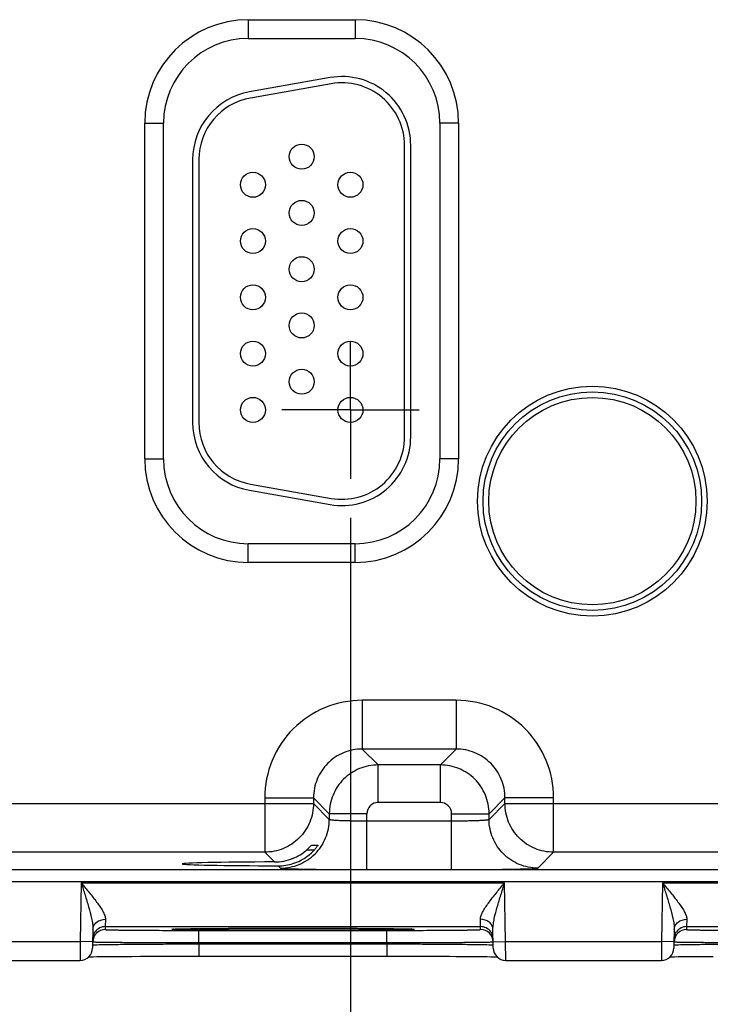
# Model space of a CAD drawing. Header units: inches. Extents: x 0 to 34, y 0 to 22.
# Tile 57 of 68: x 22.3 to 23.4, y 14 to 15.6. Entities that reach past the tile are written whole.
import ezdxf

# ---------------------------------------------------------------- set-up
doc = ezdxf.new("R2010")
doc.units = ezdxf.units.IN
doc.header["$LTSCALE"] = 1.87
doc.header["$MEASUREMENT"] = 0
doc.linetypes.add('CENTER', pattern=[0.6, 0.375, -0.075, 0.075, -0.075])
doc.layers.get('0').update_dxf_attribs({"linetype": 'CONTINUOUS'})
doc.layers.add('02___PRT_ALL_AXES', color=7, linetype='CONTINUOUS')
doc.layers.add('DIMENSIONS', color=7, linetype='CONTINUOUS')
doc.styles.get("Standard").update_dxf_attribs({"font": 'txt', "width": 0.8})
doc.dimstyles.new('DIMSTYLE_1', dxfattribs={"dimtxt": 0.125, "dimasz": 0.18, "dimexe": 0.18, "dimexo": 0.0625, "dimgap": 0.09, "dimtad": 0, "dimtih": 1, "dimtoh": 1, "dimzin": 4, "dimdsep": 46, "dimtxsty": 'STANDARD', "dimblk": '_FILLED', "dimblk1": '_FILLED', "dimblk2": '_FILLED', "dimcen": 0.09, "dimadec": 0, "dimazin": 0, "dimtp": 0.01, "dimtm": 0.01, "dimtfac": 1, "dimtofl": 0, "dimtmove": 0, "dimatfit": 3, "dimldrblk": '_FILLED', "dimfxl": 1, "dimtolj": 1, "dimtzin": 4, "dimarcsym": 0})

# ---------------------------------------------------------------- blocks, each defined once
blk = doc.blocks.new('_FILLED')
at = {"color": 0, "linetype": 'BYBLOCK'}
blk.add_solid([(0, 0), (-1, 0.1736), (-1, -0.1736)], dxfattribs=at)
blk = doc.blocks.new('*D15')
at = {"layer": 'DIMENSIONS', "color": 2, "linetype": 'CONTINUOUS'}
for p, q in [((22.8344, 14.8192), (22.8344, 12.9355)), ((23.7644, 14.8192), (23.7644, 12.9355)), ((22.8344, 13.0605), (22.4437, 13.0605)), ((23.7644, 13.0605), (24.1244, 13.0605))]:
    blk.add_line(p, q, dxfattribs=at)
at = {"layer": 'DIMENSIONS', "color": 2, "linetype": 'CONTINUOUS', "xscale": 0.18, "yscale": 0.18, "zscale": 0.18}
blk.add_blockref('_FILLED', (22.8344, 13.0605), dxfattribs=at)
at = {"layer": 'DIMENSIONS', "color": 2, "linetype": 'CONTINUOUS', "xscale": 0.18, "yscale": 0.18, "zscale": 0.18, "rotation": 180}
blk.add_blockref('_FILLED', (23.7644, 13.0605), dxfattribs=at)
at = {"layer": 'DIMENSIONS', "color": 2, "linetype": 'CONTINUOUS', "insert": (22.3812, 13.123), "char_height": 0.125, "width": 1.525, "attachment_point": 3, "line_spacing_factor": 0.9}
blk.add_mtext('3X .930{\\Ftxt.shx;\\W1.000000;\\H0.125000; }[23.62]', dxfattribs=at)

msp = doc.modelspace()

# ---------------------------------------------------------------- linework, layer by layer
at = {"color": 7, "linetype": 'CONTINUOUS'}
for p, q in [((22.6709, 15.6157), (22.8419, 15.6157)), ((22.6709, 15.6157), (22.6709, 15.5857)), ((22.8419, 15.6157), (22.8419, 15.5857)), ((22.6709, 15.5857), (22.8419, 15.5857)), ((22.8018, 15.523), (22.6728, 15.5002)), ((22.8035, 15.5131), (22.6745, 15.4904)), ((22.5054, 15.4502), (22.5354, 15.4502)), ((22.5054, 14.9132), (22.5054, 15.4502)), ((22.5354, 14.9132), (22.5354, 15.4502)), ((23.0074, 15.4502), (22.9774, 15.4502)), ((22.9774, 15.4502), (22.9774, 14.9132)), ((23.0074, 15.4502), (23.0074, 14.9132)), ((22.9209, 14.9487), (22.9209, 15.4147)), ((22.9309, 14.9487), (22.9309, 15.4147)), ((22.5819, 15.3919), (22.5819, 14.9714)), ((22.5919, 15.3919), (22.5919, 14.9714)), ((22.5054, 14.9132), (22.5354, 14.9132)), ((23.0074, 14.9132), (22.9774, 14.9132)), ((22.6745, 14.8729), (22.8035, 14.8502)), ((22.6728, 14.8631), (22.8018, 14.8403)), ((22.8419, 14.7776), (22.6709, 14.7776)), ((22.6709, 14.7476), (22.6709, 14.7776)), ((22.8419, 14.7476), (22.8419, 14.7776)), ((22.8419, 14.7476), (22.6709, 14.7476)), ((23.0036, 14.5273), (22.8533, 14.5273)), ((22.8533, 14.5273), (22.8533, 14.4493)), ((23.0036, 14.5273), (23.0036, 14.4493)), ((23.0036, 14.4493), (22.8533, 14.4493)), ((22.8533, 14.4493), (22.8786, 14.4239)), ((23.0036, 14.4493), (22.9782, 14.4239)), ((22.9782, 14.4239), (22.8786, 14.4239)), ((22.8786, 14.3639), (22.8786, 14.4239)), ((22.9782, 14.3639), (22.9782, 14.4239)), ((22.1516, 14.3623), (22.7753, 14.3623)), ((22.6973, 14.3713), (22.7753, 14.3713)), ((22.6973, 14.3713), (22.6973, 14.2843)), ((22.7753, 14.3713), (22.8006, 14.3459)), ((22.7753, 14.3713), (22.7753, 14.3623)), ((22.7753, 14.3623), (22.8006, 14.3369)), ((22.9782, 14.3639), (22.8786, 14.3639)), ((23.0816, 14.3713), (23.0562, 14.3459)), ((23.0562, 14.3369), (23.0816, 14.3623)), ((23.1595, 14.3713), (23.0816, 14.3713)), ((23.0816, 14.3623), (23.0816, 14.3713)), ((23.0816, 14.3623), (23.7053, 14.3623)), ((23.1595, 14.2843), (23.1595, 14.3713)), ((22.8606, 14.3459), (22.8006, 14.3459)), ((22.8006, 14.3459), (22.8006, 14.3369)), ((22.8606, 14.2566), (22.8606, 14.3459)), ((22.9962, 14.3459), (23.0562, 14.3459)), ((22.9962, 14.2566), (22.9962, 14.3459)), ((23.0562, 14.3369), (23.0562, 14.3459)), ((22.8606, 14.3346), (22.9962, 14.3346)), ((22.6973, 14.2843), (22.2295, 14.2843)), ((22.6973, 14.2843), (22.7129, 14.2687)), ((22.764, 14.2878), (22.7689, 14.2924)), ((22.7756, 14.2878), (22.764, 14.2878)), ((22.7689, 14.2924), (22.772, 14.2955)), ((22.772, 14.2955), (22.7823, 14.2955)), ((23.1342, 14.2589), (23.1595, 14.2843)), ((23.6273, 14.2843), (23.1595, 14.2843)), ((20.4509, 14.2565), (24.1211, 14.2565)), ((22.719, 14.2626), (22.7227, 14.2589)), ((22.8606, 14.2566), (22.9962, 14.2566)), ((20.4509, 14.2375), (24.1211, 14.2375)), ((22.4037, 14.2353), (22.4021, 14.1414)), ((22.4037, 14.2353), (23.0811, 14.2353)), ((23.0827, 14.1414), (23.0811, 14.2353)), ((23.3337, 14.2353), (23.3321, 14.1414)), ((23.3337, 14.2353), (24.0111, 14.2353)), ((22.4424, 14.1771), (22.4422, 14.1653)), ((23.0427, 14.1653), (23.0424, 14.1771)), ((23.3724, 14.1771), (23.3722, 14.1653)), ((22.4224, 14.1608), (22.4219, 14.1311)), ((22.4422, 14.1653), (22.4421, 14.1606)), ((22.4422, 14.1653), (23.0427, 14.1653)), ((22.5529, 14.1615), (22.5545, 14.1616)), ((22.5545, 14.1616), (22.5566, 14.1616)), ((22.5566, 14.1616), (22.5591, 14.1617)), ((22.5591, 14.1617), (22.5621, 14.1618)), ((22.5621, 14.1618), (22.5655, 14.1619)), ((22.5655, 14.1619), (22.5695, 14.1619)), ((22.5695, 14.1619), (22.5739, 14.162)), ((22.5739, 14.162), (22.579, 14.1621)), ((22.579, 14.1621), (22.5845, 14.1622)), ((22.5845, 14.1622), (22.5907, 14.1622)), ((22.5907, 14.1622), (22.5974, 14.1623)), ((22.592, 14.1593), (22.8928, 14.1593)), ((22.592, 14.1397), (22.592, 14.1593)), ((22.5974, 14.1623), (22.6048, 14.1624)), ((22.6048, 14.1624), (22.6127, 14.1624)), ((22.6127, 14.1624), (22.6212, 14.1625)), ((22.6212, 14.1625), (22.6304, 14.1626)), ((22.6304, 14.1626), (22.6401, 14.1626)), ((22.6401, 14.1626), (22.6503, 14.1627)), ((22.6503, 14.1627), (22.6611, 14.1627)), ((22.6611, 14.1627), (22.6724, 14.1628)), ((22.6724, 14.1628), (22.6842, 14.1628)), ((22.6842, 14.1628), (22.6964, 14.1628)), ((22.6964, 14.1628), (22.709, 14.1628)), ((22.709, 14.1628), (22.7219, 14.1629)), ((22.7219, 14.1629), (22.7351, 14.1629)), ((22.7351, 14.1629), (22.7497, 14.1629)), ((22.7396, 14.1629), (22.7424, 14.1629)), ((22.7424, 14.1629), (22.7453, 14.1629)), ((22.7497, 14.1629), (22.7634, 14.1629)), ((22.7634, 14.1629), (22.7768, 14.1628)), ((22.7768, 14.1628), (22.7899, 14.1628)), ((22.7899, 14.1628), (22.8025, 14.1628)), ((22.8025, 14.1628), (22.8146, 14.1627)), ((22.8146, 14.1627), (22.8262, 14.1627)), ((22.8262, 14.1627), (22.8373, 14.1627)), ((22.8373, 14.1627), (22.8478, 14.1626)), ((22.8478, 14.1626), (22.8576, 14.1625)), ((22.8576, 14.1625), (22.8669, 14.1625)), ((22.8669, 14.1625), (22.8755, 14.1624)), ((22.8755, 14.1624), (22.8835, 14.1623)), ((22.8835, 14.1623), (22.8908, 14.1623)), ((22.8908, 14.1623), (22.8975, 14.1622)), ((22.8928, 14.1397), (22.8928, 14.1593)), ((22.8975, 14.1622), (22.9035, 14.1621)), ((22.9035, 14.1621), (22.909, 14.162)), ((22.909, 14.162), (22.9139, 14.162)), ((22.9139, 14.162), (22.9181, 14.1619)), ((22.9181, 14.1619), (22.9219, 14.1618)), ((22.9219, 14.1618), (22.9251, 14.1617)), ((22.9251, 14.1617), (22.9277, 14.1617)), ((22.9277, 14.1617), (22.9299, 14.1616)), ((23.0427, 14.1606), (23.0427, 14.1653)), ((23.0629, 14.1311), (23.0624, 14.1608)), ((23.3524, 14.1608), (23.3519, 14.1311)), ((23.3722, 14.1653), (23.3721, 14.1606)), ((23.3722, 14.1653), (23.9727, 14.1653)), ((22.1527, 14.1414), (22.4021, 14.1414)), ((22.4021, 14.1414), (22.4019, 14.1114)), ((22.4221, 14.1411), (22.4021, 14.1414)), ((23.0627, 14.1411), (23.0827, 14.1414)), ((23.0827, 14.1414), (23.3321, 14.1414)), ((23.0829, 14.1114), (23.0827, 14.1414)), ((23.3321, 14.1414), (23.3319, 14.1114)), ((23.3521, 14.1411), (23.3321, 14.1414)), ((22.592, 14.1397), (22.8928, 14.1397)), ((22.592, 14.1378), (22.592, 14.1397)), ((22.592, 14.1378), (22.8928, 14.1378)), ((22.592, 14.1378), (22.592, 14.1181)), ((22.8928, 14.1378), (22.8928, 14.1397)), ((22.8928, 14.1378), (22.8928, 14.1181)), ((22.1529, 14.1114), (22.4019, 14.1114)), ((22.4155, 14.1171), (22.418, 14.1171)), ((22.418, 14.1171), (22.4229, 14.1172)), ((22.4229, 14.1172), (22.4286, 14.1173)), ((22.4286, 14.1173), (22.4353, 14.1174)), ((22.4353, 14.1174), (22.443, 14.1175)), ((22.443, 14.1175), (22.4518, 14.1176)), ((22.4518, 14.1176), (22.4617, 14.1177)), ((22.4617, 14.1177), (22.4727, 14.1177)), ((22.4727, 14.1177), (22.4849, 14.1178)), ((22.4849, 14.1178), (22.4983, 14.1179)), ((22.5798, 14.1181), (22.592, 14.1181)), ((22.592, 14.1181), (22.9008, 14.1181)), ((22.9008, 14.1181), (22.9154, 14.1181)), ((22.9154, 14.1181), (22.9295, 14.1181)), ((22.9295, 14.1181), (22.9433, 14.118)), ((22.9433, 14.118), (22.9565, 14.118)), ((22.9565, 14.118), (22.9691, 14.118)), ((22.9691, 14.118), (22.9812, 14.1179)), ((22.9812, 14.1179), (22.9926, 14.1179)), ((22.9926, 14.1179), (23.0034, 14.1178)), ((23.0034, 14.1178), (23.0134, 14.1177)), ((23.0134, 14.1177), (23.0228, 14.1177)), ((23.0228, 14.1177), (23.0314, 14.1176)), ((23.0314, 14.1176), (23.0393, 14.1175)), ((23.0393, 14.1175), (23.0465, 14.1174)), ((23.0465, 14.1174), (23.053, 14.1173)), ((23.053, 14.1173), (23.0588, 14.1172)), ((23.0588, 14.1172), (23.0639, 14.1172)), ((23.0829, 14.1114), (23.3319, 14.1114)), ((23.3455, 14.1171), (23.348, 14.1171)), ((23.348, 14.1171), (23.3529, 14.1172)), ((23.3529, 14.1172), (23.3586, 14.1173)), ((23.3586, 14.1173), (23.3653, 14.1174)), ((23.3653, 14.1174), (23.373, 14.1175)), ((23.373, 14.1175), (23.3818, 14.1176)), ((23.3818, 14.1176), (23.3917, 14.1177)), ((23.3917, 14.1177), (23.4027, 14.1177)), ((23.4027, 14.1177), (23.4149, 14.1178))]:
    msp.add_line(p, q, dxfattribs=at)
for points in [[(22.5509, 14.1614), (22.5511, 14.1614), (22.5513, 14.1614), (22.5517, 14.1615), (22.5523, 14.1615), (22.5529, 14.1615)], [(22.9299, 14.1616), (22.9317, 14.1615), (22.9324, 14.1615), (22.9329, 14.1615), (22.9334, 14.1614), (22.9337, 14.1614), (22.9338, 14.1614)], [(22.4983, 14.1179), (22.5127, 14.118), (22.5203, 14.118), (22.5282, 14.118), (22.5363, 14.118), (22.5446, 14.1181), (22.5531, 14.1181), (22.5619, 14.1181), (22.5708, 14.1181), (22.5798, 14.1181)], [(23.0639, 14.1172), (23.0682, 14.1171), (23.0693, 14.1171)]]:
    msp.add_lwpolyline(points, dxfattribs=at)
for centre, radius in [((22.7564, 15.3967), 0.02), ((22.6784, 15.3517), 0.02), ((22.8344, 15.3517), 0.02), ((22.7564, 15.3067), 0.02), ((22.6784, 15.2617), 0.02), ((22.8344, 15.2617), 0.02), ((22.7564, 15.2167), 0.02), ((22.6784, 15.1717), 0.02), ((22.8344, 15.1717), 0.02), ((22.7564, 15.1267), 0.02), ((22.6784, 15.0817), 0.02), ((22.8344, 15.0817), 0.02), ((22.7564, 15.0367), 0.02), ((23.2214, 14.8457), 0.1838), ((22.6784, 14.9917), 0.02), ((22.8344, 14.9917), 0.02), ((23.2214, 14.8457), 0.1748), ((23.2214, 14.8457), 0.1748), ((23.2214, 14.8457), 0.1658)]:
    msp.add_circle(centre, radius, dxfattribs=at)
for centre, radius, start, end in [((22.6709, 15.4502), 0.1655, 90, 180), ((22.8419, 15.4502), 0.1655, 0, 90), ((22.6709, 15.4502), 0.1355, 90, 180), ((22.8419, 15.4502), 0.1355, 0, 90), ((22.8209, 15.4147), 0.11, 0, 100), ((22.8209, 15.4147), 0.1, 0, 100), ((22.6919, 15.3919), 0.11, 100, 180), ((22.6919, 15.3919), 0.1, 100, 180), ((22.6919, 14.9714), 0.11, 180, 260), ((22.6919, 14.9714), 0.1, 180, 260), ((22.8209, 14.9487), 0.11, 260, 360), ((22.8209, 14.9487), 0.1, 260, 360), ((22.6709, 14.9132), 0.1655, 180, 270), ((22.6709, 14.9132), 0.1355, 180, 270), ((22.8419, 14.9132), 0.1655, 270, 360), ((22.8419, 14.9132), 0.1355, 270, 360), ((22.8786, 14.3459), 0.018, 89.9964, 180.0036), ((22.9782, 14.3459), 0.018, 359.9964, 90.0036), ((22.7124, 14.3477), 0.0791, 292.3257, 310.7264), ((22.7192, 14.34), 0.0774, 287.4701, 316.8197), ((22.7257, 14.3339), 0.0685, 316.79, 320.6331), ((22.7126, 14.3473), 0.0786, 270.1905, 292.2745), ((22.7191, 14.3405), 0.0779, 269.9093, 287.3972), ((22.4422, 14.1453), 0.02, 89.9992, 143.399), ((22.4421, 14.1406), 0.02, 89.9943, 134.1144), ((22.5564, 14.0662), 0.0954, 92.733, 93.3173), ((22.5915, 30.5814), 16.4221, 269.8579, 270.00185), ((22.8929, 30.9273), 16.768, 269.99963, 270.14015), ((22.9262, 14.0207), 0.141, 87.1704, 87.5324), ((23.0427, 14.1453), 0.02, 36.6015, 90.0008), ((23.0427, 14.1406), 0.02, 45.8857, 90.0057), ((23.3722, 14.1453), 0.02, 89.9992, 143.399), ((23.3721, 14.1406), 0.02, 89.9943, 134.1144), ((22.4421, 14.1406), 0.02, 134.0912, 179.0051), ((23.0427, 14.1406), 0.02, 0.9949, 45.9089), ((23.3721, 14.1406), 0.02, 134.0912, 179.0051), ((22.4019, 14.1314), 0.02, 270.0051, 358.9927), ((23.0829, 14.1314), 0.02, 181.0073, 269.9949), ((23.3319, 14.1314), 0.02, 270.0051, 358.9927)]:
    msp.add_arc(centre, radius, start, end, dxfattribs=at)
msp.add_ellipse((22.7424, 14.2657), major_axis=(0.1771, 0), ratio=0.017455, start_param=1.73829, end_param=4.579802, dxfattribs=at)
for points, knots in [([(22.8533, 14.5273), (22.833, 14.5273), (22.792, 14.5192), (22.7401, 14.4845), (22.7054, 14.4326), (22.6973, 14.3916), (22.6973, 14.3713)], [0, 0, 0, 0, 0.24999, 0.499999, 0.750008, 1, 1, 1, 1]), ([(23.1595, 14.3713), (23.1595, 14.3916), (23.1514, 14.4326), (23.1167, 14.4845), (23.0649, 14.5192), (23.0239, 14.5273), (23.0036, 14.5273)], [0, 0, 0, 0, 0.24999, 0.499999, 0.750008, 1, 1, 1, 1]), ([(22.8533, 14.4493), (22.8431, 14.4493), (22.8226, 14.4453), (22.7967, 14.4279), (22.7793, 14.402), (22.7753, 14.3815), (22.7753, 14.3713)], [0, 0, 0, 0, 0.249981, 0.499999, 0.750017, 1, 1, 1, 1]), ([(23.0816, 14.3713), (23.0816, 14.3815), (23.0775, 14.402), (23.0602, 14.4279), (23.0342, 14.4453), (23.0137, 14.4493), (23.0036, 14.4493)], [0, 0, 0, 0, 0.249981, 0.499999, 0.750017, 1, 1, 1, 1]), ([(22.8786, 14.4239), (22.8685, 14.4239), (22.848, 14.4199), (22.8221, 14.4025), (22.8047, 14.3766), (22.8006, 14.3561), (22.8006, 14.3459)], [0, 0, 0, 0, 0.249994, 0.5, 0.750006, 1, 1, 1, 1]), ([(23.0562, 14.3459), (23.0562, 14.3561), (23.0521, 14.3766), (23.0348, 14.4025), (23.0088, 14.4199), (22.9883, 14.4239), (22.9782, 14.4239)], [0, 0, 0, 0, 0.249994, 0.5, 0.750006, 1, 1, 1, 1]), ([(22.7753, 14.3623), (22.7753, 14.3522), (22.7712, 14.3316), (22.7538, 14.3057), (22.7279, 14.2884), (22.7074, 14.2843), (22.6973, 14.2843)], [0, 0, 0, 0, 0.249996, 0.5, 0.750004, 1, 1, 1, 1]), ([(23.1595, 14.2843), (23.1494, 14.2843), (23.1289, 14.2884), (23.103, 14.3057), (23.0856, 14.3316), (23.0816, 14.3522), (23.0816, 14.3623)], [0, 0, 0, 0, 0.249996, 0.5, 0.750004, 1, 1, 1, 1]), ([(22.7227, 14.2589), (22.7328, 14.2589), (22.7533, 14.263), (22.7792, 14.2804), (22.7966, 14.3063), (22.8006, 14.3268), (22.8006, 14.3369)], [0, 0, 0, 0, 0.249996, 0.5, 0.750004, 1, 1, 1, 1]), ([(22.8006, 14.3369), (22.8007, 14.3368), (22.8012, 14.3366), (22.8021, 14.3364), (22.8037, 14.3362), (22.8057, 14.336), (22.8082, 14.3358), (22.8126, 14.3355), (22.8191, 14.3352), (22.828, 14.3349), (22.8382, 14.3347), (22.8492, 14.3346), (22.8568, 14.3346), (22.8606, 14.3346)], [0, 0, 0, 0, 0.007465, 0.023631, 0.048802, 0.082825, 0.125435, 0.176237, 0.3005, 0.451007, 0.622132, 0.807449, 1, 1, 1, 1]), ([(22.9962, 14.3346), (23.0001, 14.3346), (23.0076, 14.3346), (23.0186, 14.3347), (23.0288, 14.3349), (23.0377, 14.3352), (23.0443, 14.3355), (23.0486, 14.3358), (23.0512, 14.336), (23.0532, 14.3362), (23.0547, 14.3364), (23.0556, 14.3366), (23.0561, 14.3368), (23.0562, 14.3369)], [0, 0, 0, 0, 0.192551, 0.377868, 0.548993, 0.6995, 0.823763, 0.874565, 0.917175, 0.951198, 0.976369, 0.992535, 1, 1, 1, 1]), ([(23.1342, 14.2589), (23.124, 14.2589), (23.1035, 14.263), (23.0776, 14.2804), (23.0603, 14.3063), (23.0562, 14.3268), (23.0562, 14.3369)], [0, 0, 0, 0, 0.249996, 0.5, 0.750004, 1, 1, 1, 1]), ([(22.7823, 14.2955), (22.7823, 14.2955), (22.7822, 14.2953), (22.7821, 14.2951), (22.7817, 14.2945), (22.7811, 14.2937), (22.7801, 14.2922), (22.7792, 14.2911), (22.7787, 14.2905)], [0, 0, 0, 0, 0.018722, 0.077195, 0.170946, 0.294969, 0.613725, 1, 1, 1, 1]), ([(22.7227, 14.2589), (22.7227, 14.2589), (22.723, 14.2588), (22.7236, 14.2587), (22.7246, 14.2586), (22.7264, 14.2584), (22.7296, 14.2582), (22.7342, 14.258), (22.7401, 14.2578), (22.7471, 14.2576), (22.7552, 14.2574), (22.7678, 14.2572), (22.7857, 14.2569), (22.809, 14.2567), (22.8343, 14.2566), (22.8518, 14.2566), (22.8606, 14.2566)], [0, 0, 0, 0, 0.002192, 0.006647, 0.01341, 0.022484, 0.047493, 0.081446, 0.124045, 0.174881, 0.233491, 0.29931, 0.450066, 0.621488, 0.807123, 1, 1, 1, 1]), ([(22.9962, 14.2566), (23.0051, 14.2566), (23.0225, 14.2566), (23.0478, 14.2567), (23.0712, 14.2569), (23.089, 14.2572), (23.1017, 14.2574), (23.1097, 14.2576), (23.1167, 14.2578), (23.1226, 14.258), (23.1273, 14.2582), (23.1304, 14.2584), (23.1323, 14.2586), (23.1332, 14.2587), (23.1338, 14.2588), (23.1341, 14.2589), (23.1342, 14.2589)], [0, 0, 0, 0, 0.192877, 0.378512, 0.549934, 0.70069, 0.766509, 0.825119, 0.875955, 0.918554, 0.952507, 0.977516, 0.98659, 0.993353, 0.997808, 1, 1, 1, 1]), ([(22.4037, 14.2353), (22.4058, 14.2289), (22.4098, 14.2162), (22.4156, 14.1972), (22.4197, 14.1817), (22.422, 14.1696), (22.4225, 14.1637), (22.4224, 14.1608)], [0, 0, 0, 0, 0.261841, 0.520505, 0.77079, 0.889478, 1, 1, 1, 1]), ([(22.4037, 14.2353), (22.408, 14.2302), (22.4164, 14.2201), (22.4282, 14.2053), (22.4367, 14.1931), (22.4414, 14.1837), (22.4425, 14.1792), (22.4424, 14.1771)], [0, 0, 0, 0, 0.282982, 0.556629, 0.805607, 0.91206, 1, 1, 1, 1]), ([(23.0424, 14.1771), (23.0423, 14.1792), (23.0435, 14.1837), (23.0481, 14.1931), (23.0566, 14.2053), (23.0684, 14.2201), (23.0768, 14.2302), (23.0811, 14.2353)], [0, 0, 0, 0, 0.08794, 0.194393, 0.443371, 0.717018, 1, 1, 1, 1]), ([(23.0624, 14.1608), (23.0623, 14.1637), (23.0629, 14.1696), (23.0651, 14.1817), (23.0693, 14.1972), (23.075, 14.2162), (23.0791, 14.2289), (23.0811, 14.2353)], [0, 0, 0, 0, 0.110522, 0.22921, 0.479495, 0.738159, 1, 1, 1, 1]), ([(23.3337, 14.2353), (23.3358, 14.2289), (23.3398, 14.2162), (23.3456, 14.1972), (23.3497, 14.1817), (23.352, 14.1696), (23.3525, 14.1637), (23.3524, 14.1608)], [0, 0, 0, 0, 0.261841, 0.520505, 0.77079, 0.889478, 1, 1, 1, 1]), ([(23.3337, 14.2353), (23.338, 14.2302), (23.3464, 14.2201), (23.3582, 14.2053), (23.3667, 14.1931), (23.3714, 14.1837), (23.3725, 14.1792), (23.3724, 14.1771)], [0, 0, 0, 0, 0.282982, 0.556629, 0.805607, 0.91206, 1, 1, 1, 1]), ([(22.4224, 14.1608), (22.4225, 14.163), (22.4237, 14.1675), (22.4299, 14.1748), (22.4375, 14.1771), (22.4424, 14.1771)], [0, 0, 0, 0, 0.230386, 0.473818, 1, 1, 1, 1]), ([(23.0624, 14.1608), (23.0623, 14.163), (23.0612, 14.1675), (23.055, 14.1748), (23.0473, 14.1771), (23.0424, 14.1771)], [0, 0, 0, 0, 0.230386, 0.473819, 1, 1, 1, 1]), ([(23.3524, 14.1608), (23.3525, 14.163), (23.3537, 14.1675), (23.3599, 14.1748), (23.3675, 14.1771), (23.3724, 14.1771)], [0, 0, 0, 0, 0.230386, 0.473818, 1, 1, 1, 1]), ([(22.4421, 14.1606), (22.4421, 14.1606), (22.4423, 14.1606), (22.4426, 14.1605), (22.4433, 14.1605), (22.4446, 14.1604), (22.4468, 14.1603), (22.4501, 14.1602), (22.4544, 14.1601), (22.4596, 14.16), (22.4657, 14.1599), (22.4754, 14.1598), (22.4893, 14.1597), (22.5079, 14.1595), (22.5287, 14.1594), (22.5432, 14.1594), (22.5508, 14.1594)], [0, 0, 0, 0, 0.00122, 0.004616, 0.010234, 0.018077, 0.040403, 0.071447, 0.111019, 0.158854, 0.21465, 0.278041, 0.42591, 0.598613, 0.791662, 1, 1, 1, 1]), ([(22.5526, 14.1608), (22.5521, 14.1609), (22.5512, 14.1609), (22.5501, 14.161), (22.5494, 14.161), (22.549, 14.1611), (22.5488, 14.1611), (22.5487, 14.1612), (22.5488, 14.1612), (22.5489, 14.1612), (22.5492, 14.1613), (22.5499, 14.1614), (22.5505, 14.1614), (22.5508, 14.1614)], [0, 0, 0, 0, 0.247831, 0.435754, 0.563581, 0.604962, 0.631428, 0.643605, 0.651277, 0.672059, 0.707625, 0.823748, 1, 1, 1, 1]), ([(22.5518, 14.1615), (22.5594, 14.1618), (22.5812, 14.1621), (22.6221, 14.1626), (22.6771, 14.1628), (22.7179, 14.1629), (22.7396, 14.1629)], [0, 0, 0, 0, 0.121697, 0.348262, 0.652965, 1, 1, 1, 1]), ([(22.7424, 14.1595), (22.7207, 14.1595), (22.6799, 14.1596), (22.6246, 14.1598), (22.583, 14.1602), (22.5606, 14.1605), (22.5526, 14.1608)], [0, 0, 0, 0, 0.342607, 0.645536, 0.873545, 1, 1, 1, 1]), ([(22.933, 14.1609), (22.93, 14.1607), (22.9223, 14.1605), (22.9001, 14.1601), (22.8615, 14.1598), (22.8057, 14.1595), (22.7644, 14.1595), (22.7424, 14.1595)], [0, 0, 0, 0, 0.046678, 0.122088, 0.349176, 0.653975, 1, 1, 1, 1]), ([(22.7453, 14.1629), (22.7667, 14.1629), (22.807, 14.1628), (22.8615, 14.1626), (22.9024, 14.1621), (22.9244, 14.1619), (22.9323, 14.1615)], [0, 0, 0, 0, 0.343592, 0.646411, 0.873903, 1, 1, 1, 1]), ([(22.9332, 14.1615), (22.9342, 14.1614), (22.9381, 14.1612), (22.934, 14.1609), (22.933, 14.1609)], [0, 0, 0, 0, 0.482007, 1, 1, 1, 1]), ([(22.9339, 14.1594), (22.9415, 14.1594), (22.956, 14.1594), (22.9769, 14.1595), (22.9955, 14.1597), (23.0094, 14.1598), (23.0191, 14.1599), (23.0252, 14.16), (23.0304, 14.1601), (23.0347, 14.1602), (23.038, 14.1603), (23.0403, 14.1604), (23.0415, 14.1605), (23.0422, 14.1605), (23.0425, 14.1606), (23.0427, 14.1606), (23.0427, 14.1606)], [0, 0, 0, 0, 0.208299, 0.401332, 0.574036, 0.721916, 0.785314, 0.841118, 0.88896, 0.928539, 0.959589, 0.981919, 0.989764, 0.995383, 0.99878, 1, 1, 1, 1]), ([(23.3721, 14.1606), (23.3721, 14.1606), (23.3723, 14.1606), (23.3726, 14.1605), (23.3733, 14.1605), (23.3746, 14.1604), (23.3768, 14.1603), (23.3801, 14.1602), (23.3844, 14.1601), (23.3896, 14.16), (23.3957, 14.1599), (23.4054, 14.1598), (23.4193, 14.1597), (23.4379, 14.1595), (23.4587, 14.1594), (23.4732, 14.1594), (23.4808, 14.1594)], [0, 0, 0, 0, 0.00122, 0.004616, 0.010234, 0.018077, 0.040403, 0.071447, 0.111019, 0.158854, 0.21465, 0.278041, 0.42591, 0.598613, 0.791662, 1, 1, 1, 1]), ([(22.4221, 14.141), (22.4221, 14.1409), (22.4225, 14.141), (22.423, 14.1408), (22.4241, 14.1409), (22.4255, 14.1408), (22.4273, 14.1407), (22.4305, 14.1407), (22.4355, 14.1406), (22.4426, 14.1405), (22.4512, 14.1404), (22.4611, 14.1403), (22.4722, 14.1402), (22.4846, 14.1401), (22.5029, 14.14), (22.5278, 14.1399), (22.5593, 14.1398), (22.581, 14.1397), (22.592, 14.1397)], [0, 0, 0, 0, 0.001233, 0.004848, 0.010853, 0.01924, 0.02999, 0.043074, 0.076122, 0.118068, 0.168511, 0.226962, 0.292864, 0.365576, 0.444404, 0.617311, 0.80491, 1, 1, 1, 1]), ([(22.8928, 14.1397), (22.9038, 14.1397), (22.9255, 14.1398), (22.957, 14.1399), (22.9819, 14.14), (23.0003, 14.1401), (23.0126, 14.1402), (23.0237, 14.1403), (23.0337, 14.1404), (23.0422, 14.1405), (23.0493, 14.1406), (23.0543, 14.1407), (23.0575, 14.1407), (23.0593, 14.1408), (23.0607, 14.1409), (23.0618, 14.1408), (23.0623, 14.141), (23.0627, 14.1409), (23.0627, 14.141)], [0, 0, 0, 0, 0.195089, 0.382689, 0.555595, 0.634424, 0.707135, 0.773037, 0.831488, 0.881932, 0.923878, 0.956926, 0.97001, 0.98076, 0.989147, 0.995152, 0.998767, 1, 1, 1, 1]), ([(23.3521, 14.141), (23.3521, 14.1409), (23.3525, 14.141), (23.353, 14.1408), (23.3541, 14.1409), (23.3555, 14.1408), (23.3573, 14.1407), (23.3605, 14.1407), (23.3655, 14.1406), (23.3726, 14.1405), (23.3812, 14.1404), (23.3911, 14.1403), (23.4022, 14.1402), (23.4146, 14.1401), (23.4329, 14.14), (23.4578, 14.1399), (23.4893, 14.1398), (23.511, 14.1397), (23.522, 14.1397)], [0, 0, 0, 0, 0.001233, 0.004848, 0.010853, 0.01924, 0.02999, 0.043074, 0.076122, 0.118068, 0.168511, 0.226962, 0.292864, 0.365576, 0.444404, 0.617311, 0.80491, 1, 1, 1, 1]), ([(22.422, 14.1361), (22.422, 14.1362), (22.4224, 14.1361), (22.4229, 14.1363), (22.424, 14.1363), (22.4254, 14.1364), (22.4272, 14.1364), (22.4305, 14.1365), (22.4355, 14.1366), (22.4426, 14.1368), (22.4511, 14.1369), (22.461, 14.137), (22.4722, 14.1371), (22.4845, 14.1372), (22.5029, 14.1374), (22.5278, 14.1375), (22.5593, 14.1377), (22.581, 14.1377), (22.592, 14.1378)], [0, 0, 0, 0, 0.001269, 0.004903, 0.010925, 0.019326, 0.030087, 0.043182, 0.076253, 0.118218, 0.168677, 0.227144, 0.293052, 0.365771, 0.444594, 0.617472, 0.805012, 1, 1, 1, 1]), ([(22.8928, 14.1378), (22.9039, 14.1377), (22.9255, 14.1377), (22.957, 14.1375), (22.9819, 14.1374), (23.0003, 14.1372), (23.0126, 14.1371), (23.0238, 14.137), (23.0337, 14.1369), (23.0423, 14.1368), (23.0494, 14.1366), (23.0544, 14.1365), (23.0576, 14.1364), (23.0594, 14.1364), (23.0608, 14.1363), (23.0619, 14.1363), (23.0624, 14.1361), (23.0628, 14.1362), (23.0628, 14.1361)], [0, 0, 0, 0, 0.194988, 0.382527, 0.555404, 0.634228, 0.706947, 0.772855, 0.831322, 0.881781, 0.923747, 0.956817, 0.969913, 0.980674, 0.989075, 0.995097, 0.998731, 1, 1, 1, 1]), ([(23.352, 14.1361), (23.352, 14.1362), (23.3524, 14.1361), (23.3529, 14.1363), (23.354, 14.1363), (23.3554, 14.1364), (23.3572, 14.1364), (23.3605, 14.1365), (23.3655, 14.1366), (23.3726, 14.1368), (23.3811, 14.1369), (23.391, 14.137), (23.4022, 14.1371), (23.4145, 14.1372), (23.4329, 14.1374), (23.4578, 14.1375), (23.4893, 14.1377), (23.511, 14.1377), (23.522, 14.1378)], [0, 0, 0, 0, 0.001269, 0.004903, 0.010925, 0.019326, 0.030087, 0.043182, 0.076253, 0.118218, 0.168677, 0.227144, 0.293052, 0.365771, 0.444594, 0.617472, 0.805012, 1, 1, 1, 1])]:
    msp.add_open_spline(points, degree=3, knots=knots, dxfattribs=at)
for points in [[(22.4222, 14.1457), (22.4223, 14.1497), (22.4237, 14.154), (22.4261, 14.1572)], [(23.0627, 14.1457), (23.0626, 14.1497), (23.0611, 14.154), (23.0587, 14.1572)], [(23.3522, 14.1457), (23.3523, 14.1497), (23.3537, 14.154), (23.3561, 14.1572)]]:
    msp.add_open_spline(points, degree=3, dxfattribs=at)
at = {"layer": '02___PRT_ALL_AXES', "color": 7, "linetype": 'CENTER'}
for q in [(22.8344, 15.1017), (22.7244, 14.9917), (22.9444, 14.9917), (22.8344, 14.8817)]:
    msp.add_line((22.8344, 14.9917), q, dxfattribs=at)

# ---------------------------------------------------------------- dimensions: what is measured, and where the dimension line sits
at = {"layer": 'DIMENSIONS', "color": 2, "linetype": 'CONTINUOUS'}
dim = msp.add_linear_dim(base=(22.8344, 13.0605), p1=(23.7644, 14.8192), p2=(22.8344, 14.8192), angle=180, text='3X <>', dimstyle='DIMSTYLE_1', dxfattribs=at)
dim.commit()
dim.dimension.update_dxf_attribs({"geometry": '*D15', "text_midpoint": (21.4187, 13.0605), "dimtype": 160})

doc.saveas('drawing.dxf')
